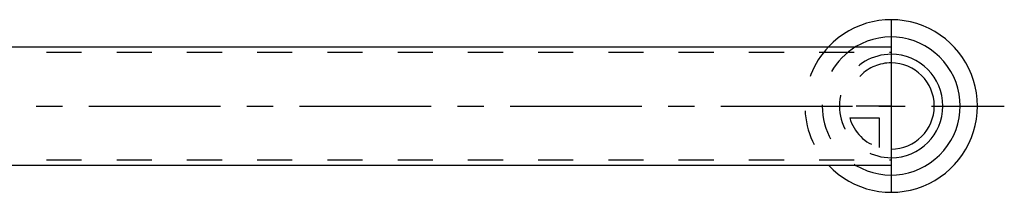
# Model space of a CAD drawing. Header units: millimetres. Extents: x 317 to 683, y 474 to 526.
# Tile 5 of 5: x 500 to 683, y 484 to 516. Entities that reach past the tile are written whole.
import ezdxf

# ---------------------------------------------------------------- set-up
doc = ezdxf.new("R2010")
doc.units = ezdxf.units.MM
doc.header["$LTSCALE"] = 65.185185
doc.linetypes.add('CENTER', pattern=[0.6, 0.375, -0.075, 0.075, -0.075])
doc.linetypes.add('HIDDEN', pattern=[0.2, 0.1, -0.1])
for name, color, linetype in [('ACHSEN_S', 7, 'CONTINUOUS'), ('KONST.EL_MIT_GEO', 7, 'CONTINUOUS'), ('KURVEN', 7, 'CONTINUOUS')]:
    doc.layers.add(name, color=color, linetype=linetype)

msp = doc.modelspace()

# ---------------------------------------------------------------- linework, layer by layer
at = {"layer": 'ACHSEN_S', "color": 2, "linetype": 'CENTER'}
msp.add_line((317.25, 500), (682.75, 500), dxfattribs=at)
at = {"layer": 'KONST.EL_MIT_GEO', "color": 8, "linetype": 'HIDDEN'}
for p, q in [((426.75, 510), (661.75, 510)), ((426.75, 490), (661.75, 490))]:
    msp.add_line(p, q, dxfattribs=at)
at = {"layer": 'KONST.EL_MIT_GEO', "color": 7, "linetype": 'Continuous'}
for p, q in [((461.75, 511), (661.75, 511)), ((661.75, 511), (661.75, 489)), ((461.75, 489), (661.75, 489))]:
    msp.add_line(p, q, dxfattribs=at)
at = {"layer": 'KURVEN', "color": 40, "linetype": 'Continuous'}
msp.add_line((661.75, 516), (661.75, 484), dxfattribs=at)
at = {"layer": 'KURVEN', "color": 8, "linetype": 'HIDDEN'}
for p, q in [((661.75, 500), (652.15, 500)), ((654.06, 497.8), (659.55, 497.8)), ((659.55, 497.8), (659.55, 492.31))]:
    msp.add_line(p, q, dxfattribs=at)
at = {"layer": 'KURVEN', "color": 40, "linetype": 'Continuous'}
for radius, start, end in [(16, 223.4368, 136.5632), (12.8, 239.2644, 120.7356), (9.6, 270, 89.9999), (8, 270, 89.9999)]:
    msp.add_arc((661.75, 500), radius, start, end, dxfattribs=at)
at = {"layer": 'KURVEN', "color": 8, "linetype": 'HIDDEN'}
for radius, start, end in [(16, 136.5632, 223.4368), (12.8, 120.7356, 239.2644), (9.6, 89.9999, 270), (8, 89.9999, 180), (8, 195.962, 254.038)]:
    msp.add_arc((661.75, 500), radius, start, end, dxfattribs=at)

doc.saveas('drawing.dxf')
